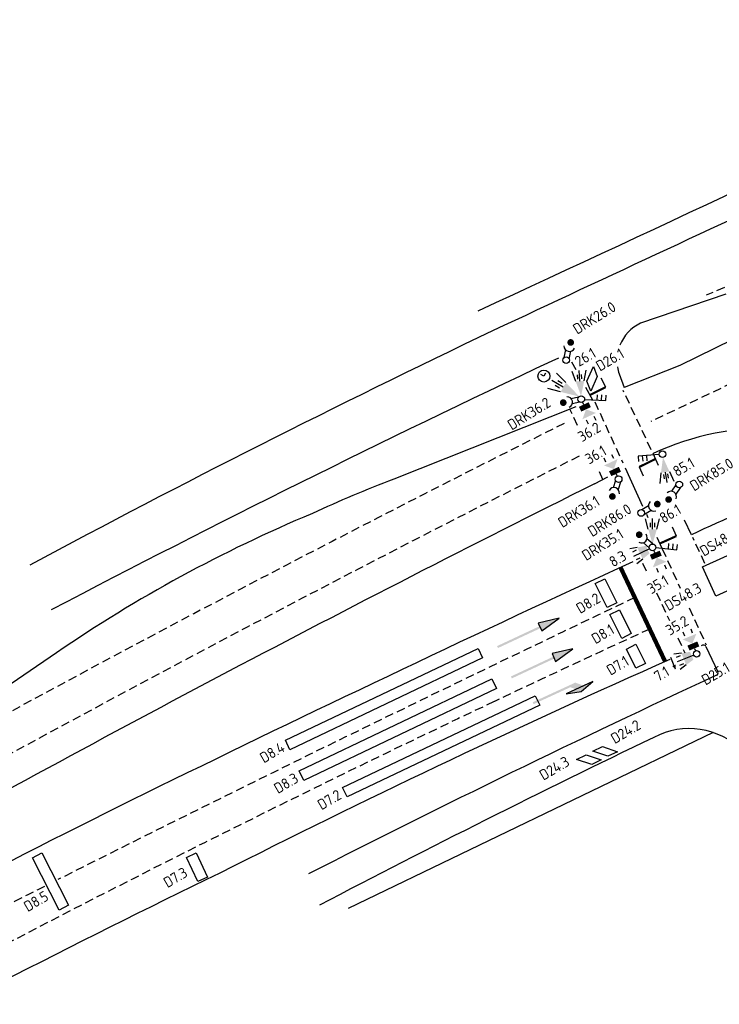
# Model space of a CAD drawing. Extents: x 1808 to 149445, y 103 to 460077.
# Tile 4 of 28: x 148782 to 148848, y 459668 to 459760. Entities that reach past the tile are written whole.
import ezdxf
from ezdxf.enums import TextEntityAlignment as Align

# ---------------------------------------------------------------- set-up
doc = ezdxf.new("R2010")
doc.units = 0
doc.header["$LTSCALE"] = 0.25
doc.header["$MEASUREMENT"] = 0
doc.linetypes.add('HIDDEN2', pattern=[4.7625, 3.175, -1.5875])
doc.layers.get('0').update_dxf_attribs({"color": 1, "linetype": 'CONTINUOUS'})
for name, color, linetype in [('BUIS-T-CODE', 1, 'CONTINUOUS'), ('INST-T-CODE', 1, 'CONTINUOUS'), ('INSTALLATIE', 2, 'CONTINUOUS'), ('LUS-T-CODE', 1, 'CONTINUOUS'), ('LUSSEN', 7, 'CONTINUOUS'), ('MARKERING', 9, 'CONTINUOUS'), ('ONDERGROND', 7, 'CONTINUOUS'), ('TABELLEN', 7, 'CONTINUOUS')]:
    doc.layers.add(name, color=color, linetype=linetype)
doc.styles.add('I020-1', font='ISO', dxfattribs={"height": 2})
doc.styles.add('ISO', font='ISO.SHX')

# ---------------------------------------------------------------- blocks, each defined once
blk = doc.blocks.new('S44')
for p, q in [((32.25, 0), (22.44, 2.05)), ((22.44, 2.05), (22.44, -1.95)), ((22.44, -1.95), (32.25, 0))]:
    blk.add_line(p, q)
for points in [[(0.44, 0.49), (22.44, 0.49), (0.44, -0.51), (22.44, -0.51)], [(22.44, 2.05), (22.44, -1.95), (32.25, 0)]]:
    blk.add_solid(points)
blk = doc.blocks.new('S46')
for p, q in [((16.28, -2.48), (23.05, -4.42)), ((29.99, -2.48), (16.28, -2.48)), ((23.05, -4.42), (29.99, -2.48))]:
    blk.add_line(p, q)
for points in [[(0.31, 0.49), (22.31, 0.49), (0.31, -0.51), (22.31, -0.51)], [(18.31, 0.49), (22.31, 0.49), (21.31, -2.51), (25.31, -2.51)], [(16.28, -2.48), (23.05, -4.42), (29.99, -2.48)]]:
    blk.add_solid(points)
blk = doc.blocks.new('V_1X5_5')
blk.add_lwpolyline([(-2.75, 0), (2.75, 0), (2.75, -1), (-2.75, -1), (-2.75, 0)])
at = {"layer": 'LUS-T-CODE', "style": 'ISO'}
blk.add_attdef('LUS', text='', height=1, rotation=270, dxfattribs=at).set_placement((0.069, -2.45), align=Align.MIDDLE)
blk = doc.blocks.new('V_20X1')
blk.add_lwpolyline([(0.5, 0), (0.5, -20), (-0.5, -20), (-0.5, 0)], close=True)
at = {"layer": 'LUS-T-CODE', "style": 'I020-1'}
blk.add_attdef('LUS', text='', height=1, rotation=270, dxfattribs=at).set_placement((0.014, -21.613), align=Align.MIDDLE)
blk = doc.blocks.new('V_1X2_5')
blk.add_lwpolyline([(-1.25, 0), (1.25, 0), (1.25, -1), (-1.25, -1), (-1.25, 0)])
at = {"layer": 'LUS-T-CODE', "style": 'ISO'}
blk.add_attdef('LUS', text='', height=1, rotation=270, dxfattribs=at).set_placement((0.1, -2.409), align=Align.MIDDLE)
blk = doc.blocks.new('V_1X2')
blk.add_lwpolyline([(-1, 0), (1, 0), (1, -1), (-1, -1), (-1, 0)])
at = {"layer": 'LUS-T-CODE', "style": 'I020-1'}
blk.add_attdef('LUS', text='', height=1, rotation=270, dxfattribs=at).set_placement((0.022, -2.416), align=Align.MIDDLE)
blk = doc.blocks.new('V_1_5X1S')
blk.add_lwpolyline([(-1.061, -1.061), (0, 0), (0, -1), (-1.061, -2.061)], close=True)
at = {"layer": 'LUS-T-CODE', "style": 'ISO', "flags": 8}
blk.add_attdef('LUS', text='', height=1, rotation=270, dxfattribs=at).set_placement((-0.346, -3.313), align=Align.MIDDLE)
blk = doc.blocks.new('V_20LNT')
for p, q in [((1.7, 0.4), (2.666, 0.659)), ((1.7, 0), (2.7, 0)), ((1.9, 0.2), (2.3, 0.2)), ((1.7, -0.4), (2.666, -0.659)), ((1.9, -0.2), (2.3, -0.2))]:
    blk.add_line(p, q)
blk.add_solid([(0.3, 0), (1.7, 0.4), (1.7, -0.4)])
at = {"layer": 'INST-T-CODE', "style": 'I020-1'}
blk.add_attdef('LNT', text='', height=1, dxfattribs=at).set_placement((4.129, 0), align=Align.MIDDLE)
blk = doc.blocks.new('V_SECLNT')
for p, q in [((0.3, 0), (2.3, 0)), ((1.5, 0), (1.5, 0.5)), ((1.9, 0), (1.9, 0.5)), ((2.3, 0), (2.3, 0.5))]:
    blk.add_line(p, q)
blk = doc.blocks.new('V_VGLNT')
for p, q in [((0.548, 0), (0.3, 0)), ((1.948, 0.4), (2.348, 0.4)), ((1.948, -0.4), (2.348, -0.4))]:
    blk.add_line(p, q)
for points in [[(0.548, 0.5), (1.048, 0.5), (0.548, -0.5), (1.048, -0.5)], [(1.048, 0), (1.748, 0.7), (1.748, -0.7)]]:
    blk.add_solid(points)
at = {"layer": 'INST-T-CODE', "style": 'I020-1'}
blk.add_attdef('INST', text='', height=1, dxfattribs=at).set_placement((4.115, -0.001), align=Align.MIDDLE)
blk = doc.blocks.new('V_MAST')
blk.add_circle((0, 0), 0.3)
blk = doc.blocks.new('V_30LNT')
for p, q in [((0.3, 0), (1.975, 0)), ((1.3, 0.6), (1.979, 0.769)), ((1.5, 0.4), (1.9, 0.4)), ((1.3, -0.6), (1.979, -0.769)), ((1.5, -0.4), (1.9, -0.4))]:
    blk.add_line(p, q)
blk.add_solid([(0.5, 0.4), (0.5, -0.4), (1.3, 0.6), (1.3, -0.6)])
at = {"layer": 'INST-T-CODE', "style": 'I020-1'}
blk.add_attdef('LNT', text='', height=1, dxfattribs=at).set_placement((3.534, -0.001), align=Align.MIDDLE)
blk = doc.blocks.new('DRK +wait')
at = {"layer": 'TABELLEN', "color": 2}
for p, q in [((0.198, 0.243), (0.931, 0.243)), ((0.198, -0.257), (0.917, -0.257))]:
    blk.add_line(p, q, dxfattribs=at)
at = {"layer": 'TABELLEN', "color": 2, "const_width": 0.312}
blk.add_lwpolyline([(1.563, -0.065, 1), (1.875, -0.065, 1)], format="xyb", close=True, dxfattribs=at)
at = {"layer": 'TABELLEN', "color": 2}
blk.add_circle((0, 0), 0.312, dxfattribs=at)
blk.add_arc((1.367, -0.02), 0.51, 101.09443, 258.90557, dxfattribs=at)
blk = doc.blocks.new('DRK nr.')
at = {"layer": 'INST-T-CODE', "style": 'I020-1'}
blk.add_attdef('INST', text='', height=1, rotation=1.47803, dxfattribs=at).set_placement((1.2, 0.376), align=Align.MIDDLE)

msp = doc.modelspace()

# ---------------------------------------------------------------- linework, layer by layer
at = {"layer": 'INSTALLATIE', "color": 2}
for p, q in [((148831.237, 459726.567, -25.178), (148830.961, 459726.719, -25.178)), ((148831.389, 459726.843, -25.178), (148831.237, 459726.567, -25.178)), ((148833.294, 459725.956, -25.178), (148832.415, 459726.834, -25.178)), ((148833.046, 459725.526, -25.178), (148831.97, 459726.146, -25.178)), ((148832.707, 459725.434, -25.178), (148832.276, 459725.682, -25.178)), ((148832.955, 459725.865, -25.178), (148832.524, 459726.113, -25.178)), ((148832.798, 459725.095, -25.178), (148831.598, 459725.415, -25.178))]:
    msp.add_line(p, q, dxfattribs=at)
at = {"layer": 'INSTALLATIE', "color": 7}
msp.add_line((148843.492, 459699.289, -25.178), (148843.062, 459700.358, -25.178), dxfattribs=at)
at = {"layer": 'INSTALLATIE', "elevation": -25.178}
msp.add_lwpolyline([(148843.499, 459699.271, 0, 0.348, 0), (148843.351, 459699.639, 0.348, 0.348, 0)], format="xyseb", dxfattribs=at)
at = {"layer": 'INSTALLATIE', "color": 2}
msp.add_circle((148831.237, 459726.567, -25.178), 0.556, dxfattribs=at)
msp.add_solid([(148834.553, 459724.658, -25.178), (148832.798, 459725.095, -25.178), (148833.294, 459725.956, -25.178)], dxfattribs=at)
at = {"layer": 'LUSSEN', "elevation": -25.178}
msp.add_lwpolyline([(148846.02, 459708.797), (148849.638, 459710.445), (148850.874, 459707.731), (148847.256, 459706.084)], close=True, dxfattribs=at)
at = {"layer": 'MARKERING', "linetype": 'HIDDEN2'}
for p, q in [((148859.006, 459739.504, -25.178), (148846.343, 459734.095, -25.178)), ((148867.072, 459734.609, -25.178), (148841.197, 459722.329, -25.178)), ((148841.242, 459719.698, -25.178), (148838.623, 459725.239, -25.178)), ((148835.977, 459724.184, -25.178), (148838.594, 459718.477, -25.178)), ((148834.368, 459721.979, -25.178), (148833.655, 459723.489, -25.178)), ((148836.744, 459716.945, -25.178), (148836.309, 459717.866, -25.178)), ((148846.245, 459709.118, -25.178), (148845.098, 459711.544, -25.178)), ((148842.263, 459710.478, -25.178), (148843.945, 459706.809, -25.178)), ((148840.42, 459709.155, -25.178), (148840.834, 459708.278, -25.178)), ((148841.716, 459706.391, -25.178), (148842.937, 459703.82, -25.178)), ((148844.786, 459704.976, -25.178), (148846.367, 459701.529, -25.178)), ((148843.709, 459702.185, -25.178), (148844.367, 459700.79, -25.178))]:
    msp.add_line(p, q, dxfattribs=at)
at = {"layer": 'MARKERING'}
for p, q in [((148836.996, 459725.533, -25.178), (148836.588, 459726.38, -25.178)), ((148840.116, 459718.104, -25.178), (148840.477, 459717.287, -25.178)), ((148843.584, 459711.672, -25.178), (148843.217, 459712.487, -25.178))]:
    msp.add_line(p, q, dxfattribs=at)
at = {"layer": 'MARKERING', "elevation": -25.178}
for points, const_width in [([(148835.536, 459724.802), (148836.996, 459725.533)], 0.199), ([(148841.643, 459718.852), (148840.116, 459718.104)], 0.199), ([(148842.035, 459710.975), (148843.584, 459711.672)], 0.199), ([(148838.373, 459708.763), (148842.535, 459699.981)], 0.398)]:
    msp.add_lwpolyline(points, dxfattribs=dict(at, const_width=const_width))
at = {"layer": 'MARKERING', "linetype": 'HIDDEN2'}
for centre, radius, start, end in [((149617.438, 458152.498, -25.178), 1754.7, 116.549811, 119.082985), ((149716.866, 457968.391, -25.178), 1960.501, 116.747877, 119.457208), ((149962.039, 457340.879, -25.178), 2617.845, 115.386435, 116.695404), ((149398.985, 458487.022, -25.178), 1337.863, 114.645285, 115.328715), ((149398.985, 458487.022, -25.178), 1337.863, 115.329603, 117.901716), ((149962.039, 457340.879, -25.178), 2617.845, 116.725858, 116.848423)]:
    msp.add_arc(centre, radius, start, end, dxfattribs=at)
at = {"layer": 'ONDERGROND'}
for p, q in [((148848.184, 459734.181, -25.178), (148840.252, 459731.494, -25.178)), ((148848.785, 459729.955, -25.178), (148843.908, 459727.563, -25.178)), ((148832.597, 459728.251, -25.178), (148831.968, 459727.954, -25.178)), ((148834.24, 459727.138, -25.178), (148833.842, 459727.856, -25.178)), ((148843.908, 459727.563, -25.178), (148838.728, 459725.505, -25.178)), ((148838.243, 459726.764, -25.178), (148838.728, 459725.505, -25.178)), ((148835.792, 459724.339, -25.178), (148835.138, 459725.518, -25.178)), ((148834.218, 459723.713, -25.178), (148817.25, 459716.971, -25.178)), ((148841.928, 459718.249, -25.178), (148841.405, 459719.355, -25.178)), ((148838.802, 459718.023, -25.178), (148840.433, 459714.467, -25.178)), ((148835.96, 459716.535, -25.178), (148837.197, 459717.182, -25.178)), ((148840.782, 459713.706, -25.178), (148840.927, 459713.39, -25.178)), ((148844.979, 459711.796, -25.178), (148844.344, 459713.139, -25.178)), ((148841.757, 459711.581, -25.178), (148842.235, 459710.539, -25.178)), ((148846.327, 459701.385, -25.178), (148847.444, 459699.036, -25.178)), ((148785.858, 459700.804, -25.178), (148762.172, 459684.684, -25.178)), ((148847.011, 459693.378, -25.178), (148813.023, 459676.983, -25.178))]:
    msp.add_line(p, q, dxfattribs=at)
for centre, radius, start, end in [((152131.446, 452679.792, -25.178), 7787.123, 114.5876608, 115.1133314), ((147151.838, 463358.226, -25.178), 3993.079, 294.774431, 295.604), ((148841.911, 459727.997, -25.178), 3.87, 115.39223, 158.21705), ((149271.505, 458797.457, -25.178), 1033.995, 115.490543, 118.171017), ((149348.493, 458629.521, -25.178), 1213.817, 115.184705, 117.641646), ((148841.911, 459727.997, -25.178), 3.87, 188.56329, 198.58609), ((148852.441, 459695.412, -25.178), 26.364, 88.20921, 114.7462), ((149565.053, 458252.042, -25.178), 1635.945, 116.466288, 119.146574), ((148857.265, 459611.728, -25.178), 112.593, 110.8173, 115.00289), ((149709.23, 457821.085, -25.178), 2078.874, 114.28141, 114.565317), ((148860.315, 459592.388, -25.178), 131.521, 112.64538, 124.48026), ((149709.23, 457821.085, -25.178), 2078.874, 114.731136, 116.037955), ((148851.502, 459688.318, -25.178), 14.289, 112.61514, 113.18721), ((148846.103, 459701.279, -25.178), 0.248, 66.33292, 112.61514), ((148846.103, 459701.279, -25.178), 0.248, 25.42561, 62.97998), ((149194.043, 458906.591, -25.178), 867.77, 113.863469, 116.833664), ((149303.14, 458713.779, -25.178), 1085.286, 114.834367, 117.065713), ((148847.22, 459698.929, -25.178), 0.248, 294.83437, 25.42561), ((148844.772, 459686.745, -25.178), 7.001, 45.06825, 118.04171), ((149286.584, 458766.945, -25.178), 1027.401, 115.672823, 117.615665), ((149336.099, 458591.599, -25.178), 1222.776, 116.177133, 118.276355), ((149290.651, 458675.655, -25.178), 1117.594, 115.908765, 118.247528)]:
    msp.add_arc(centre, radius, start, end, dxfattribs=at)

# ---------------------------------------------------------------- block references
at = {"layer": 'BUIS-T-CODE', "xscale": 0.9938565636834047, "yscale": 0.9938565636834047, "zscale": 0.9938565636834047, "rotation": 30.4015026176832}
for p, values in [((148835.101, 459731.064, -25.178), {'INST': 'DRK26.0'}), ((148829.013, 459722.145, -25.178), {'INST': 'DRK36.2'}), ((148846.014, 459716.481, -25.178), {'INST': 'DRK85.0'}), ((148833.654, 459713.016, -25.178), {'INST': 'DRK36.1'}), ((148836.52, 459712.227, -25.178), {'INST': 'DRK86.0'}), ((148835.872, 459709.95, -25.178), {'INST': 'DRK35.1'})]:
    msp.add_blockref('DRK nr.', p, dxfattribs=at).add_auto_attribs(values)
at = {"layer": 'BUIS-T-CODE'}
for p, xscale, yscale, zscale, rotation in [((148833.315, 459728.044, -25.178), 0.9938565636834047, 0.9938565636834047, 0.9938565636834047, 77.8664050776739), ((148834.725, 459724.414, -25.178), 0.9938565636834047, 0.9938565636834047, 0.9938565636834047, 192.9029669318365), ((148838.203, 459716.965, -25.178), 0.9938565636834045, 0.9938565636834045, 0.9938565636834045, 252.3344240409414), ((148843.851, 459716.466, -25.178), 0.9938565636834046, 0.9938565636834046, 0.9938565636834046, 236.5894861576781), ((148840.304, 459713.824, -25.178), 0.9938565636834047, 0.9938565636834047, 0.9938565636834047, 30.92527616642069), ((148841.359, 459710.619, -25.178), 0.9938565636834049, 0.9938565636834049, 0.9938565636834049, 138.758096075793)]:
    msp.add_blockref('DRK +wait', p, dxfattribs=dict(at, xscale=xscale, yscale=yscale, zscale=zscale, rotation=rotation))
at = {"layer": 'INSTALLATIE'}
ref = msp.add_blockref('V_20LNT', (148834.725, 459724.414, -25.178), dxfattribs=dict(at, xscale=0.9938565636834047, yscale=0.9938565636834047, zscale=0.9938565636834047, rotation=94.1441488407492))
ref.add_attrib('LNT', '26.1', dxfattribs={"layer": 'INST-T-CODE', "height": 0.9939, "rotation": 30.4015, "style": 'I020-1'}).set_placement((148835.101, 459728.332, -25.178), align=Align.MIDDLE)
for name, p, xscale, yscale, zscale, rotation in [('V_SECLNT', (148834.725, 459724.414, -25.178), 0.9938565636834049, 0.9938565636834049, 0.9938565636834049, 356.8965028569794), ('V_SECLNT', (148842.288, 459719.297, -25.178), 0.9938565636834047, 0.9938565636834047, 0.9938565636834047, 184.336014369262), ('V_MAST', (148842.288, 459719.297, -25.178), 0.9938565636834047, 0.9938565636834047, 0.9938565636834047, 30.4015026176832), ('V_SECLNT', (148841.359, 459710.619, -25.178), 0.9938565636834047, 0.9938565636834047, 0.9938565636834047, 354.6031457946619), ('V_MAST', (148845.468, 459700.704, -25.178), 0.9938565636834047, 0.9938565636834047, 0.9938565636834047, 30.4015026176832)]:
    msp.add_blockref(name, p, dxfattribs=dict(at, xscale=xscale, yscale=yscale, zscale=zscale, rotation=rotation))
ref = msp.add_blockref('V_VGLNT', (148834.725, 459724.414, -25.178), dxfattribs=dict(at, xscale=0.9938565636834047, yscale=0.9938565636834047, zscale=0.9938565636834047, rotation=295.0264881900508))
ref.add_attrib('INST', '36.2', dxfattribs={"layer": 'INST-T-CODE', "height": 0.9939, "rotation": 30.4015, "style": 'I020-1'}).set_placement((148835.468, 459721.367, -25.178), align=Align.MIDDLE)
ref = msp.add_blockref('V_VGLNT', (148838.203, 459716.965, -25.178), dxfattribs=dict(at, xscale=0.9938565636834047, yscale=0.9938565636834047, zscale=0.9938565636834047, rotation=115.0264881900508))
ref.add_attrib('INST', '36.1', dxfattribs={"layer": 'INST-T-CODE', "height": 0.9939, "rotation": 30.4015, "style": 'I020-1'}).set_placement((148836.063, 459719.248, -25.178), align=Align.MIDDLE)
ref = msp.add_blockref('V_20LNT', (148842.288, 459719.297, -25.178), dxfattribs=dict(at, xscale=0.9938565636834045, yscale=0.9938565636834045, zscale=0.9938565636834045, rotation=278.5779060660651))
ref.add_attrib('LNT', '85.1', dxfattribs={"layer": 'INST-T-CODE', "height": 0.9939, "rotation": 30.4015, "style": 'I020-1'}).set_placement((148844.258, 459718.102, -25.178), align=Align.MIDDLE)
ref = msp.add_blockref('V_20LNT', (148841.359, 459710.619, -25.178), dxfattribs=dict(at, xscale=0.9938565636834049, yscale=0.9938565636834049, zscale=0.9938565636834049, rotation=89.90318462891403))
ref.add_attrib('LNT', '86.1', dxfattribs={"layer": 'INST-T-CODE', "height": 0.9939, "rotation": 30.4015, "style": 'I020-1'}).set_placement((148843.005, 459713.763, -25.178), align=Align.MIDDLE)
ref = msp.add_blockref('V_30LNT', (148841.359, 459710.619, -25.178), dxfattribs=dict(at, xscale=0.9938565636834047, yscale=0.9938565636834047, zscale=0.9938565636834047, rotation=205.1996343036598))
ref.add_attrib('LNT', '8.3', dxfattribs={"layer": 'INST-T-CODE', "height": 0.9939, "rotation": 30.4015, "style": 'I020-1'}).set_placement((148838.114, 459709.564, -25.178), align=Align.MIDDLE)
ref = msp.add_blockref('V_VGLNT', (148841.359, 459710.619, -25.178), dxfattribs=dict(at, xscale=0.9938565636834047, yscale=0.9938565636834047, zscale=0.9938565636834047, rotation=292.5466528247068))
ref.add_attrib('INST', '35.1', dxfattribs={"layer": 'INST-T-CODE', "height": 0.9939, "rotation": 30.4015, "style": 'I020-1'}).set_placement((148841.855, 459707.165, -25.178), align=Align.MIDDLE)
ref = msp.add_blockref('V_VGLNT', (148845.468, 459700.704, -25.178), dxfattribs=dict(at, xscale=0.9938565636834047, yscale=0.9938565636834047, zscale=0.9938565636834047, rotation=112.5044682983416))
ref.add_attrib('INST', '35.2', dxfattribs={"layer": 'INST-T-CODE', "height": 0.9939, "rotation": 30.4015, "style": 'I020-1'}).set_placement((148843.649, 459703.348, -25.178), align=Align.MIDDLE)
ref = msp.add_blockref('V_30LNT', (148845.468, 459700.704, -25.178), dxfattribs=dict(at, xscale=0.9938565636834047, yscale=0.9938565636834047, zscale=0.9938565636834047, rotation=201.889812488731))
ref.add_attrib('LNT', '7.1', dxfattribs={"layer": 'INST-T-CODE', "height": 0.9939, "rotation": 30.4015, "style": 'I020-1'}).set_placement((148842.206, 459698.847, -25.178), align=Align.MIDDLE)
at = {"layer": 'LUSSEN'}
ref = msp.add_blockref('V_1_5X1S', (148835.61, 459725.172, -25.178), dxfattribs=dict(at, xscale=0.9938565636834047, yscale=0.9938565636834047, zscale=0.9938565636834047, rotation=201.0569779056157))
ref.add_attrib('LUS', 'D26.1', dxfattribs={"layer": 'LUS-T-CODE', "height": 0.9939, "rotation": 30.4015, "style": 'ISO', "flags": 8}).set_placement((148837.393, 459728.097, -25.178), align=Align.MIDDLE)
ref = msp.add_blockref('V_1X2_5', (148837.472, 459706.57, -25.178), dxfattribs=dict(at, xscale=0.9938565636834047, yscale=0.9938565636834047, zscale=0.9938565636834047, rotation=296.2375987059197))
ref.add_attrib('LUS', 'D8.2', dxfattribs={"layer": 'LUS-T-CODE', "height": 0.9939, "rotation": 30.4015, "style": 'ISO'}).set_placement((148835.367, 459705.422, -25.178), align=Align.MIDDLE)
ref = msp.add_blockref('V_1X2_5', (148838.831, 459703.701, -25.178), dxfattribs=dict(at, xscale=0.9938565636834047, yscale=0.9938565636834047, zscale=0.9938565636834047, rotation=296.2375987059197))
ref.add_attrib('LUS', 'D8.1', dxfattribs={"layer": 'LUS-T-CODE', "height": 0.9939, "rotation": 30.4015, "style": 'ISO'}).set_placement((148836.727, 459702.554, -25.178), align=Align.MIDDLE)
ref = msp.add_blockref('V_20X1', (148825.324, 459700.766, -25.178), dxfattribs=dict(at, xscale=0.9938565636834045, yscale=0.9938565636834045, zscale=0.9938565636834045, rotation=295.4447386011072))
ref.add_attrib('LUS', 'D8.4', dxfattribs={"layer": 'LUS-T-CODE', "height": 0.9939, "rotation": 30.4015, "style": 'I020-1'}).set_placement((148805.933, 459691.524, -25.178), align=Align.MIDDLE)
ref = msp.add_blockref('V_1X2', (148840.254, 459700.699, -25.178), dxfattribs=dict(at, xscale=0.9938565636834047, yscale=0.9938565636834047, zscale=0.9938565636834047, rotation=296.2375987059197))
ref.add_attrib('LUS', 'D7.1', dxfattribs={"layer": 'LUS-T-CODE', "height": 0.9939, "rotation": 30.4015, "style": 'I020-1'}).set_placement((148838.11, 459699.618, -25.178), align=Align.MIDDLE)
ref = msp.add_blockref('V_1_5X1S', (148849.425, 459701.682, -25.178), dxfattribs=dict(at, xscale=0.9938565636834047, yscale=0.9938565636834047, zscale=0.9938565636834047, rotation=22.90379513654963))
ref.add_attrib('LUS', 'D25.1', dxfattribs={"layer": 'LUS-T-CODE', "height": 0.9939, "rotation": 30.4015, "style": 'ISO', "flags": 8}).set_placement((148847.234, 459698.867, -25.178), align=Align.MIDDLE)
ref = msp.add_blockref('V_20X1', (148826.606, 459697.932, -25.178), dxfattribs=dict(at, xscale=0.9938565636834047, yscale=0.9938565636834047, zscale=0.9938565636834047, rotation=295.5238187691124))
ref.add_attrib('LUS', 'D8.3', dxfattribs={"layer": 'LUS-T-CODE', "height": 0.9939, "rotation": 30.4015, "style": 'I020-1'}).set_placement((148807.228, 459688.664, -25.178), align=Align.MIDDLE)
ref = msp.add_blockref('V_20X1', (148830.651, 459696.361, -25.178), dxfattribs=dict(at, xscale=0.9938565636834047, yscale=0.9938565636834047, zscale=0.9938565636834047, rotation=295.4379257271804))
ref.add_attrib('LUS', 'D7.2', dxfattribs={"layer": 'LUS-T-CODE', "height": 0.9939, "rotation": 30.4015, "style": 'I020-1'}).set_placement((148811.259, 459687.122, -25.178), align=Align.MIDDLE)
ref = msp.add_blockref('V_1_5X1S', (148838.099, 459691.595, -25.178), dxfattribs=dict(at, xscale=0.9938565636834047, yscale=0.9938565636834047, zscale=0.9938565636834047, rotation=295.8748584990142))
ref.add_attrib('LUS', 'D24.2', dxfattribs={"layer": 'LUS-T-CODE', "height": 0.9939, "rotation": 30.4015, "style": 'ISO', "flags": 8}).set_placement((148838.856, 459693.458, -25.178), align=Align.MIDDLE)
ref = msp.add_blockref('V_1_5X1S', (148836.59, 459690.824, -25.178), dxfattribs=dict(at, xscale=0.9938565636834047, yscale=0.9938565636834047, zscale=0.9938565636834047, rotation=295.8748584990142))
ref.add_attrib('LUS', 'D24.3', dxfattribs={"layer": 'LUS-T-CODE', "height": 0.9939, "rotation": 30.4015, "style": 'ISO', "flags": 8}).set_placement((148832.214, 459690.053, -25.178), align=Align.MIDDLE)
ref = msp.add_blockref('V_1X5_5', (148785.728, 459679.734, -25.178), dxfattribs=dict(at, xscale=0.9938565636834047, yscale=0.9938565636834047, zscale=0.9938565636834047, rotation=297.1852279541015))
ref.add_attrib('LUS', 'D8.5', dxfattribs={"layer": 'LUS-T-CODE', "height": 0.9939, "rotation": 30.4015, "style": 'ISO'}).set_placement((148783.935, 459677.669, -25.178), align=Align.MIDDLE)
ref = msp.add_blockref('V_1X2_5', (148799.374, 459681.044, -25.178), dxfattribs=dict(at, xscale=0.9938565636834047, yscale=0.9938565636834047, zscale=0.9938565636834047, rotation=294.8949013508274))
ref.add_attrib('LUS', 'D7.3', dxfattribs={"layer": 'LUS-T-CODE', "height": 0.9939, "rotation": 30.4015, "style": 'ISO'}).set_placement((148796.919, 459679.885, -25.178), align=Align.MIDDLE)
at = {"layer": 'MARKERING'}
for name, p, xscale, yscale, zscale, rotation in [('S44', (148826.846, 459701.303, -25.178), 0.1987713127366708, 0.1987713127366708, 0.1987713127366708, 25.03759734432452), ('S44', (148828.128, 459698.47, -25.178), 0.1987713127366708, 0.1987713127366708, 0.1987713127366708, 25.03759734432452), ('S46', (148830.179, 459696.082, -25.178), 0.1987713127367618, 0.1987713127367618, 0.1987713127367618, 24.74074206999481)]:
    msp.add_blockref(name, p, dxfattribs=dict(at, xscale=xscale, yscale=yscale, zscale=zscale, rotation=rotation))

# ---------------------------------------------------------------- texts
at = {"layer": 'LUS-T-CODE', "style": 'I020-1'}
for s, p in [('DS48.4', (148846.139, 459709.741, -25.178)), ('DS48.3', (148842.842, 459704.661, -25.178))]:
    msp.add_text(s, height=0.9939, rotation=30.4015, dxfattribs=at).set_placement(p)

doc.saveas('drawing.dxf')
